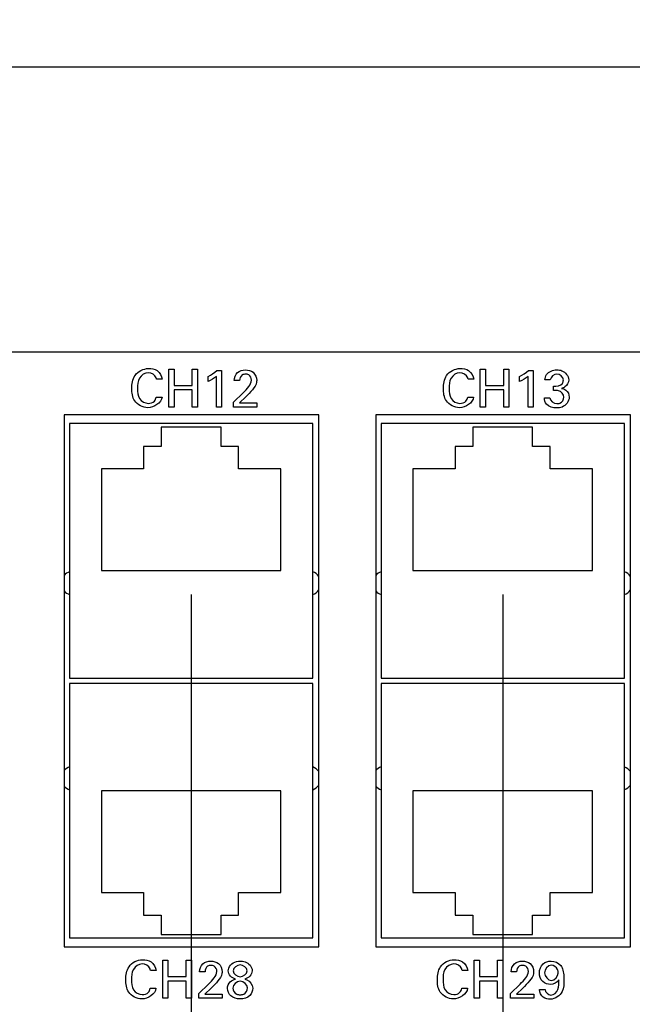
# Model space of a CAD drawing. Header units: inches. Extents: x 0 to 34, y 0 to 22.
# Tile 25 of 56: x 16.3 to 17.9, y 6.6 to 9.1. Entities that reach past the tile are written whole.
import ezdxf

# ---------------------------------------------------------------- set-up
doc = ezdxf.new("R2010")
doc.units = ezdxf.units.IN
doc.header["$LTSCALE"] = 1.87
doc.header["$MEASUREMENT"] = 0
doc.layers.get('0').update_dxf_attribs({"linetype": 'CONTINUOUS'})
doc.layers.add('02___PRT_ALL_AXES', color=7, linetype='CONTINUOUS')
doc.layers.add('DIMENSIONS', color=7, linetype='CONTINUOUS')
doc.styles.get("Standard").update_dxf_attribs({"font": 'txt', "width": 0.8})
doc.dimstyles.new('DIMSTYLE_1', dxfattribs={"dimtxt": 0.125, "dimasz": 0.18, "dimexe": 0.125, "dimexo": 0.0625, "dimgap": 0.0625, "dimtad": 0, "dimtih": 1, "dimtoh": 1, "dimdec": 3, "dimzin": 4, "dimdsep": 46, "dimtxsty": 'STANDARD', "dimblk": '_FILLED', "dimblk1": '_FILLED', "dimblk2": '_FILLED', "dimcen": 0.09, "dimadec": 0, "dimazin": 0, "dimtp": 0.001, "dimtm": 0.001, "dimtfac": 1, "dimtdec": 3, "dimtofl": 0, "dimtmove": 0, "dimatfit": 3, "dimldrblk": '_FILLED', "dimfxl": 1, "dimtolj": 1, "dimtzin": 4, "dimarcsym": 0})
doc.dimstyles.new('DIMSTYLE_2', dxfattribs={"dimtxt": 0.125, "dimasz": 0.18, "dimexe": 0.125, "dimexo": 0.0625, "dimgap": 0.03125, "dimtad": 0, "dimtih": 1, "dimtoh": 1, "dimdec": 3, "dimzin": 4, "dimdsep": 46, "dimtxsty": 'STANDARD', "dimblk": '_FILLED', "dimblk1": '_FILLED', "dimblk2": '_FILLED', "dimcen": 0.09, "dimadec": 0, "dimazin": 0, "dimtp": 0.001, "dimtm": 0.001, "dimtfac": 1, "dimtdec": 3, "dimtofl": 0, "dimtmove": 0, "dimatfit": 3, "dimldrblk": '_FILLED', "dimfxl": 1, "dimtolj": 1, "dimtzin": 4, "dimarcsym": 0})

# ---------------------------------------------------------------- blocks, each defined once
blk = doc.blocks.new('*D24')
at = {"layer": 'DIMENSIONS', "color": 2, "linetype": 'CONTINUOUS'}
blk.add_line((16.7743, 7.6298), (16.7743, 5.8498), dxfattribs=at)
at = {"layer": 'DIMENSIONS', "color": 2, "linetype": 'CONTINUOUS', "insert": (16.7118, 5.7873), "char_height": 0.125, "width": 1.825, "attachment_point": 3, "rotation": 90, "line_spacing_factor": 0.9}
blk.add_mtext('2X 13.669{\\Ftxt.shx;\\W1.000000;\\H0.125000; }[347.19]', dxfattribs=at)
blk = doc.blocks.new('_FILLED')
at = {"color": 0, "linetype": 'BYBLOCK'}
blk.add_solid([(0, 0), (-1, 0.174), (-1, -0.174)], dxfattribs=at)
blk = doc.blocks.new('*D25')
at = {"layer": 'DIMENSIONS', "color": 2, "linetype": 'CONTINUOUS'}
blk.add_line((17.5943, 7.6298), (17.5943, 5.8498), dxfattribs=at)
at = {"layer": 'DIMENSIONS', "color": 2, "linetype": 'CONTINUOUS', "insert": (17.5318, 5.7873), "char_height": 0.125, "width": 1.825, "attachment_point": 3, "rotation": 90, "line_spacing_factor": 0.9}
blk.add_mtext('2X 14.489{\\Ftxt.shx;\\W1.000000;\\H0.125000; }[368.02]', dxfattribs=at)
blk = doc.blocks.new('*D26')
at = {"layer": 'DIMENSIONS', "color": 2, "linetype": 'CONTINUOUS'}
blk.add_line((18.4163, 7.6298), (18.4163, 5.8498), dxfattribs=at)
at = {"layer": 'DIMENSIONS', "color": 2, "linetype": 'CONTINUOUS', "insert": (18.3538, 5.7873), "char_height": 0.125, "width": 1.725, "attachment_point": 3, "rotation": 90, "line_spacing_factor": 0.9}
blk.add_mtext('2X 15.311{\\Ftxt.shx;\\W1.000000;\\H0.125000; }[388.9]', dxfattribs=at)
blk = doc.blocks.new('*D27')
at = {"layer": 'DIMENSIONS', "color": 2, "linetype": 'CONTINUOUS'}
blk.add_line((19.2363, 7.6298), (19.2363, 5.8498), dxfattribs=at)
at = {"layer": 'DIMENSIONS', "color": 2, "linetype": 'CONTINUOUS', "insert": (19.1738, 5.7873), "char_height": 0.125, "width": 1.825, "attachment_point": 3, "rotation": 90, "line_spacing_factor": 0.9}
blk.add_mtext('2X 16.131{\\Ftxt.shx;\\W1.000000;\\H0.125000; }[409.73]', dxfattribs=at)
blk = doc.blocks.new('*D30')
at = {"layer": 'DIMENSIONS', "color": 2, "linetype": 'CONTINUOUS'}
blk.add_line((22.1053, 6.6623), (22.1053, 5.8498), dxfattribs=at)
at = {"layer": 'DIMENSIONS', "color": 2, "linetype": 'CONTINUOUS', "insert": (22.0428, 5.7873), "char_height": 0.125, "width": 1.425, "attachment_point": 3, "rotation": 90, "line_spacing_factor": 0.9}
blk.add_mtext('19.000{\\Ftxt.shx;\\W1.000000;\\H0.125000; }[482.6]', dxfattribs=at)
blk = doc.blocks.new('*D31')
at = {"layer": 'DIMENSIONS', "color": 2, "linetype": 'CONTINUOUS'}
for p, q in [((3.1053, 8.1423), (3.1053, 9.1423)), ((22.1053, 8.1423), (22.1053, 9.1423)), ((3.1053, 9.0173), (11.7303, 9.0173)), ((22.1053, 9.0173), (13.4803, 9.0173))]:
    blk.add_line(p, q, dxfattribs=at)
at = {"layer": 'DIMENSIONS', "color": 2, "linetype": 'CONTINUOUS', "xscale": 0.18, "yscale": 0.18, "zscale": 0.18, "rotation": 180}
blk.add_blockref('_FILLED', (3.1053, 9.0173), dxfattribs=at)
at = {"layer": 'DIMENSIONS', "color": 2, "linetype": 'CONTINUOUS', "xscale": 0.18, "yscale": 0.18, "zscale": 0.18}
blk.add_blockref('_FILLED', (22.1053, 9.0173), dxfattribs=at)
at = {"layer": 'DIMENSIONS', "color": 2, "linetype": 'CONTINUOUS', "insert": (12.6053, 9.0798), "char_height": 0.125, "width": 1.625, "attachment_point": 2, "line_spacing_factor": 0.9}
blk.add_mtext('(19.000{\\Ftxt.shx;\\W1.000000;\\H0.125000; }[482.6])', dxfattribs=at)

msp = doc.modelspace()

# ---------------------------------------------------------------- linework, layer by layer
at = {"color": 7, "linetype": 'CONTINUOUS'}
for p, q in [((21.9178, 8.2673), (3.2928, 8.2673)), ((17.1103, 8.1023), (16.4403, 8.1023)), ((16.4403, 8.1023), (16.4403, 6.7023)), ((17.1103, 6.7023), (17.1103, 8.1023)), ((17.9303, 8.1023), (17.2603, 8.1023)), ((17.2603, 8.1023), (17.2603, 6.7023)), ((17.9303, 6.7023), (17.9303, 8.1023)), ((17.0944, 8.0793), (16.4542, 8.0793)), ((16.4542, 8.0793), (16.4542, 7.4092)), ((16.853, 8.0702), (16.6956, 8.0702)), ((16.6956, 8.0702), (16.6956, 8.019)), ((16.853, 8.019), (16.853, 8.0702)), ((17.0944, 7.4092), (17.0944, 8.0793)), ((17.9144, 8.0793), (17.2742, 8.0793)), ((17.2742, 8.0793), (17.2742, 7.4092)), ((17.673, 8.0702), (17.5156, 8.0702)), ((17.5156, 8.0702), (17.5156, 8.019)), ((17.673, 8.019), (17.673, 8.0702)), ((17.9144, 7.4092), (17.9144, 8.0793)), ((16.6956, 8.019), (16.6493, 8.019)), ((16.6493, 8.019), (16.6493, 7.96)), ((16.8993, 8.019), (16.853, 8.019)), ((16.8993, 7.96), (16.8993, 8.019)), ((17.5156, 8.019), (17.4693, 8.019)), ((17.4693, 8.019), (17.4693, 7.96)), ((17.7193, 8.019), (17.673, 8.019)), ((17.7193, 7.96), (17.7193, 8.019)), ((16.6493, 7.96), (16.5381, 7.96)), ((16.5381, 7.96), (16.5381, 7.6923)), ((17.0105, 7.96), (16.8993, 7.96)), ((17.0105, 7.6923), (17.0105, 7.96)), ((17.4693, 7.96), (17.3581, 7.96)), ((17.3581, 7.96), (17.3581, 7.6923)), ((17.8305, 7.96), (17.7193, 7.96)), ((17.8305, 7.6923), (17.8305, 7.96)), ((16.5381, 7.6923), (17.0105, 7.6923)), ((17.3581, 7.6923), (17.8305, 7.6923)), ((16.4542, 7.4092), (17.0944, 7.4092)), ((17.0944, 7.3955), (16.4542, 7.3955)), ((16.4542, 7.3955), (16.4542, 6.7254)), ((17.0944, 6.7254), (17.0944, 7.3955)), ((17.2742, 7.4092), (17.9144, 7.4092)), ((17.9144, 7.3955), (17.2742, 7.3955)), ((17.2742, 7.3955), (17.2742, 6.7254)), ((17.9144, 6.7254), (17.9144, 7.3955)), ((17.0105, 7.1124), (16.5381, 7.1124)), ((16.5381, 7.1124), (16.5381, 6.8447)), ((17.0105, 6.8447), (17.0105, 7.1124)), ((17.8305, 7.1124), (17.3581, 7.1124)), ((17.3581, 7.1124), (17.3581, 6.8447)), ((17.8305, 6.8447), (17.8305, 7.1124)), ((16.5381, 6.8447), (16.6493, 6.8447)), ((16.6493, 6.8447), (16.6493, 6.7856)), ((16.8993, 6.8447), (17.0105, 6.8447)), ((16.8993, 6.7856), (16.8993, 6.8447)), ((17.3581, 6.8447), (17.4693, 6.8447)), ((17.4693, 6.8447), (17.4693, 6.7856)), ((17.7193, 6.8447), (17.8305, 6.8447)), ((17.7193, 6.7856), (17.7193, 6.8447)), ((16.6493, 6.7856), (16.6956, 6.7856)), ((16.6956, 6.7856), (16.6956, 6.7345)), ((16.853, 6.7856), (16.8993, 6.7856)), ((16.853, 6.7345), (16.853, 6.7856)), ((17.4693, 6.7856), (17.5156, 6.7856)), ((17.5156, 6.7856), (17.5156, 6.7345)), ((17.673, 6.7856), (17.7193, 6.7856)), ((17.673, 6.7345), (17.673, 6.7856)), ((16.4542, 6.7254), (17.0944, 6.7254)), ((16.6956, 6.7345), (16.853, 6.7345)), ((17.2742, 6.7254), (17.9144, 6.7254)), ((17.5156, 6.7345), (17.673, 6.7345)), ((16.4403, 6.7023), (17.1103, 6.7023)), ((17.2603, 6.7023), (17.9303, 6.7023))]:
    msp.add_line(p, q, dxfattribs=at)
at = {"color": 40, "linetype": 'CONTINUOUS'}
for p, q in [((16.7154, 8.2229), (16.7293, 8.2229)), ((16.7154, 8.1226), (16.7154, 8.2229)), ((16.7293, 8.2229), (16.7293, 8.1798)), ((16.7769, 8.2229), (16.7908, 8.2229)), ((16.7769, 8.1798), (16.7769, 8.2229)), ((16.7908, 8.2229), (16.7908, 8.1226)), ((16.8421, 8.2187), (16.8544, 8.2187)), ((16.8544, 8.2187), (16.8544, 8.1226)), ((17.5354, 8.2229), (17.5493, 8.2229)), ((17.5354, 8.1226), (17.5354, 8.2229)), ((17.5493, 8.2229), (17.5493, 8.1798)), ((17.5969, 8.2229), (17.6108, 8.2229)), ((17.5969, 8.1798), (17.5969, 8.2229)), ((17.6108, 8.2229), (17.6108, 8.1226)), ((17.6621, 8.2187), (17.6744, 8.2187)), ((17.6744, 8.2187), (17.6744, 8.1226)), ((16.698, 8.1958), (16.6832, 8.1958)), ((16.8188, 8.1897), (16.8188, 8.2036)), ((16.8411, 8.1226), (16.8411, 8.2036)), ((16.902, 8.1925), (16.8874, 8.1925)), ((17.518, 8.1958), (17.5032, 8.1958)), ((17.6388, 8.1897), (17.6388, 8.2036)), ((17.6611, 8.1226), (17.6611, 8.2036)), ((17.7195, 8.1943), (17.7054, 8.1943)), ((16.7293, 8.1798), (16.7769, 8.1798)), ((16.7769, 8.1679), (16.7293, 8.1679)), ((16.7293, 8.1679), (16.7293, 8.1226)), ((16.7769, 8.1226), (16.7769, 8.1679)), ((17.5493, 8.1798), (17.5969, 8.1798)), ((17.5969, 8.1679), (17.5493, 8.1679)), ((17.5493, 8.1679), (17.5493, 8.1226)), ((17.5969, 8.1226), (17.5969, 8.1679)), ((17.7282, 8.1664), (17.7282, 8.1776)), ((16.6825, 8.149), (16.6978, 8.149)), ((16.886, 8.1353), (16.9111, 8.16)), ((16.9182, 8.1496), (16.9014, 8.1336)), ((17.5025, 8.149), (17.5178, 8.149)), ((17.7039, 8.1473), (17.7186, 8.1473)), ((16.7293, 8.1226), (16.7154, 8.1226)), ((16.7908, 8.1226), (16.7769, 8.1226)), ((16.8544, 8.1226), (16.8411, 8.1226)), ((16.886, 8.1226), (16.886, 8.1353)), ((16.9471, 8.1226), (16.886, 8.1226)), ((16.9014, 8.1336), (16.9471, 8.1336)), ((16.9471, 8.1336), (16.9471, 8.1226)), ((17.5493, 8.1226), (17.5354, 8.1226)), ((17.6108, 8.1226), (17.5969, 8.1226)), ((17.6744, 8.1226), (17.6611, 8.1226)), ((16.6995, 6.6667), (16.7134, 6.6667)), ((16.6995, 6.5665), (16.6995, 6.6667)), ((16.7134, 6.6667), (16.7134, 6.6236)), ((16.761, 6.6667), (16.7749, 6.6667)), ((16.761, 6.6236), (16.761, 6.6667)), ((16.7749, 6.6667), (16.7749, 6.5665)), ((17.5195, 6.6667), (17.5334, 6.6667)), ((17.5195, 6.5665), (17.5195, 6.6667)), ((17.5334, 6.6667), (17.5334, 6.6236)), ((17.581, 6.6667), (17.5949, 6.6667)), ((17.581, 6.6236), (17.581, 6.6667)), ((17.5949, 6.6667), (17.5949, 6.5665)), ((16.6821, 6.6396), (16.6673, 6.6396)), ((16.8109, 6.6363), (16.7963, 6.6363)), ((17.5021, 6.6396), (17.4873, 6.6396)), ((17.6309, 6.6363), (17.6163, 6.6363)), ((16.7134, 6.6236), (16.761, 6.6236)), ((16.761, 6.6117), (16.7134, 6.6117)), ((16.7134, 6.6117), (16.7134, 6.5665)), ((16.761, 6.5665), (16.761, 6.6117)), ((17.5334, 6.6236), (17.581, 6.6236)), ((17.581, 6.6117), (17.5334, 6.6117)), ((17.5334, 6.6117), (17.5334, 6.5665)), ((17.581, 6.5665), (17.581, 6.6117)), ((16.6666, 6.5928), (16.6818, 6.5928)), ((16.7949, 6.5791), (16.8201, 6.6038)), ((16.8271, 6.5934), (16.8103, 6.5774)), ((17.4866, 6.5928), (17.5018, 6.5928)), ((17.6149, 6.5791), (17.6401, 6.6038)), ((17.6471, 6.5934), (17.6304, 6.5774)), ((17.6912, 6.5894), (17.7058, 6.5894)), ((16.7134, 6.5665), (16.6995, 6.5665)), ((16.7749, 6.5665), (16.761, 6.5665)), ((16.7949, 6.5665), (16.7949, 6.5791)), ((16.856, 6.5665), (16.7949, 6.5665)), ((16.8103, 6.5774), (16.856, 6.5774)), ((16.856, 6.5774), (16.856, 6.5665)), ((17.5334, 6.5665), (17.5195, 6.5665)), ((17.5949, 6.5665), (17.581, 6.5665)), ((17.6149, 6.5665), (17.6149, 6.5791)), ((17.676, 6.5665), (17.6149, 6.5665)), ((17.6304, 6.5774), (17.676, 6.5774)), ((17.676, 6.5774), (17.676, 6.5665))]:
    msp.add_line(p, q, dxfattribs=at)
for points, knots in [([(16.6182, 8.1716), (16.6182, 8.1834), (16.6218, 8.2104), (16.6488, 8.2242), (16.6621, 8.2242)], [0, 0, 0, 0, 0.469744, 1, 1, 1, 1]), ([(16.6621, 8.2242), (16.6699, 8.2242), (16.6875, 8.2215), (16.6973, 8.2046), (16.698, 8.1958)], [0, 0, 0, 0, 0.469026, 1, 1, 1, 1]), ([(16.9171, 8.2205), (16.9242, 8.2205), (16.9406, 8.2169), (16.9468, 8.2003), (16.9468, 8.1925)], [0, 0, 0, 0, 0.474268, 1, 1, 1, 1]), ([(17.4382, 8.1716), (17.4382, 8.1834), (17.4418, 8.2104), (17.4688, 8.2242), (17.4821, 8.2242)], [0, 0, 0, 0, 0.469782, 1, 1, 1, 1]), ([(17.4821, 8.2242), (17.4899, 8.2242), (17.5075, 8.2215), (17.5173, 8.2046), (17.518, 8.1958)], [0, 0, 0, 0, 0.469141, 1, 1, 1, 1]), ([(17.7054, 8.1943), (17.7056, 8.1992), (17.7092, 8.2147), (17.7267, 8.2205), (17.7365, 8.2205)], [0, 0, 0, 0, 0.333046, 1, 1, 1, 1]), ([(17.7365, 8.2205), (17.7412, 8.2205), (17.7558, 8.2193), (17.7679, 8.2044), (17.7679, 8.1945)], [0, 0, 0, 0, 0.31991, 1, 1, 1, 1]), ([(16.6615, 8.2131), (16.6524, 8.2131), (16.6337, 8.2004), (16.6331, 8.1809), (16.6331, 8.1718)], [0, 0, 0, 0, 0.499794, 1, 1, 1, 1]), ([(16.6832, 8.1958), (16.683, 8.1972), (16.6814, 8.2068), (16.6697, 8.2131), (16.6615, 8.2131)], [0, 0, 0, 0, 0.148068, 1, 1, 1, 1]), ([(16.9176, 8.2093), (16.9146, 8.2093), (16.9054, 8.2079), (16.902, 8.1978), (16.902, 8.1925)], [0, 0, 0, 0, 0.362907, 1, 1, 1, 1]), ([(16.9331, 8.1936), (16.9331, 8.1988), (16.929, 8.2081), (16.9204, 8.2093), (16.9176, 8.2093)], [0, 0, 0, 0, 0.650823, 1, 1, 1, 1]), ([(16.9468, 8.1925), (16.9468, 8.191), (16.9466, 8.182), (16.9406, 8.1743), (16.936, 8.1684)], [0, 0, 0, 0, 0.167787, 1, 1, 1, 1]), ([(17.4815, 8.2131), (17.4724, 8.2131), (17.4537, 8.2004), (17.4531, 8.1809), (17.4531, 8.1718)], [0, 0, 0, 0, 0.499803, 1, 1, 1, 1]), ([(17.5032, 8.1958), (17.503, 8.1972), (17.5014, 8.2068), (17.4897, 8.2131), (17.4815, 8.2131)], [0, 0, 0, 0, 0.14814, 1, 1, 1, 1]), ([(17.7282, 8.1776), (17.7362, 8.1769), (17.7509, 8.179), (17.7539, 8.191), (17.7539, 8.1943)], [0, 0, 0, 0, 0.714587, 1, 1, 1, 1]), ([(17.7679, 8.1945), (17.7679, 8.1875), (17.762, 8.1763), (17.752, 8.1726), (17.7487, 8.1719)], [0, 0, 0, 0, 0.679387, 1, 1, 1, 1]), ([(16.6603, 8.1211), (16.6474, 8.1211), (16.6213, 8.1345), (16.6182, 8.1605), (16.6182, 8.1716)], [0, 0, 0, 0, 0.53613, 1, 1, 1, 1]), ([(16.6331, 8.1718), (16.6331, 8.1627), (16.6339, 8.1433), (16.6527, 8.1325), (16.6614, 8.1325)], [0, 0, 0, 0, 0.512272, 1, 1, 1, 1]), ([(17.4803, 8.1211), (17.4674, 8.1211), (17.4413, 8.1345), (17.4382, 8.1605), (17.4382, 8.1716)], [0, 0, 0, 0, 0.536091, 1, 1, 1, 1]), ([(17.4531, 8.1718), (17.4531, 8.1627), (17.4539, 8.1433), (17.4727, 8.1325), (17.4814, 8.1325)], [0, 0, 0, 0, 0.512277, 1, 1, 1, 1]), ([(17.7487, 8.1719), (17.7529, 8.1713), (17.7642, 8.1677), (17.7693, 8.1555), (17.7693, 8.1486)], [0, 0, 0, 0, 0.381876, 1, 1, 1, 1]), ([(17.7693, 8.1486), (17.7693, 8.138), (17.7566, 8.122), (17.7409, 8.1203), (17.736, 8.1203)], [0, 0, 0, 0, 0.681935, 1, 1, 1, 1]), ([(17.7363, 8.1317), (17.7392, 8.1317), (17.7486, 8.1325), (17.7554, 8.1425), (17.7554, 8.1487)], [0, 0, 0, 0, 0.318752, 1, 1, 1, 1]), ([(16.6023, 6.6155), (16.6023, 6.6272), (16.6059, 6.6542), (16.6329, 6.6681), (16.6462, 6.6681)], [0, 0, 0, 0, 0.469778, 1, 1, 1, 1]), ([(16.6462, 6.6681), (16.6539, 6.6681), (16.6716, 6.6653), (16.6814, 6.6484), (16.6821, 6.6396)], [0, 0, 0, 0, 0.469134, 1, 1, 1, 1]), ([(16.826, 6.6643), (16.8331, 6.6643), (16.8495, 6.6607), (16.8557, 6.6442), (16.8557, 6.6363)], [0, 0, 0, 0, 0.474256, 1, 1, 1, 1]), ([(16.8719, 6.6385), (16.8719, 6.6411), (16.8741, 6.6556), (16.8913, 6.6647), (16.903, 6.6647)], [0, 0, 0, 0, 0.182731, 1, 1, 1, 1]), ([(16.903, 6.6647), (16.9075, 6.6647), (16.9222, 6.6638), (16.9349, 6.6491), (16.9349, 6.6391)], [0, 0, 0, 0, 0.312922, 1, 1, 1, 1]), ([(17.4223, 6.6155), (17.4223, 6.6272), (17.4259, 6.6542), (17.4529, 6.6681), (17.4662, 6.6681)], [0, 0, 0, 0, 0.469744, 1, 1, 1, 1]), ([(17.4662, 6.6681), (17.4739, 6.6681), (17.4916, 6.6653), (17.5014, 6.6484), (17.5021, 6.6396)], [0, 0, 0, 0, 0.469024, 1, 1, 1, 1]), ([(17.646, 6.6643), (17.6531, 6.6643), (17.6695, 6.6607), (17.6757, 6.6442), (17.6757, 6.6363)], [0, 0, 0, 0, 0.474269, 1, 1, 1, 1]), ([(17.6909, 6.6334), (17.6909, 6.6419), (17.697, 6.6596), (17.7143, 6.6643), (17.7217, 6.6643)], [0, 0, 0, 0, 0.535395, 1, 1, 1, 1]), ([(17.7217, 6.6643), (17.731, 6.6643), (17.746, 6.6579), (17.7515, 6.645), (17.7527, 6.6407)], [0, 0, 0, 0, 0.678191, 1, 1, 1, 1]), ([(16.6456, 6.657), (16.6365, 6.657), (16.6178, 6.6442), (16.6172, 6.6247), (16.6172, 6.6156)], [0, 0, 0, 0, 0.499793, 1, 1, 1, 1]), ([(16.6673, 6.6396), (16.667, 6.641), (16.6655, 6.6506), (16.6538, 6.657), (16.6456, 6.657)], [0, 0, 0, 0, 0.148135, 1, 1, 1, 1]), ([(16.8266, 6.6531), (16.8235, 6.6531), (16.8144, 6.6517), (16.8109, 6.6417), (16.8109, 6.6363)], [0, 0, 0, 0, 0.362926, 1, 1, 1, 1]), ([(16.842, 6.6374), (16.842, 6.6426), (16.8379, 6.6519), (16.8294, 6.6531), (16.8266, 6.6531)], [0, 0, 0, 0, 0.650806, 1, 1, 1, 1]), ([(16.8557, 6.6363), (16.8557, 6.6348), (16.8556, 6.6258), (16.8495, 6.6181), (16.8449, 6.6123)], [0, 0, 0, 0, 0.167809, 1, 1, 1, 1]), ([(17.4656, 6.657), (17.4565, 6.657), (17.4378, 6.6442), (17.4372, 6.6247), (17.4372, 6.6156)], [0, 0, 0, 0, 0.499802, 1, 1, 1, 1]), ([(17.4873, 6.6396), (17.487, 6.641), (17.4855, 6.6506), (17.4738, 6.657), (17.4656, 6.657)], [0, 0, 0, 0, 0.148077, 1, 1, 1, 1]), ([(17.6466, 6.6531), (17.6435, 6.6531), (17.6344, 6.6517), (17.6309, 6.6417), (17.6309, 6.6363)], [0, 0, 0, 0, 0.362893, 1, 1, 1, 1]), ([(17.662, 6.6374), (17.662, 6.6426), (17.6579, 6.6519), (17.6494, 6.6531), (17.6466, 6.6531)], [0, 0, 0, 0, 0.650806, 1, 1, 1, 1]), ([(17.6757, 6.6363), (17.6757, 6.6348), (17.6756, 6.6258), (17.6695, 6.6181), (17.6649, 6.6123)], [0, 0, 0, 0, 0.167801, 1, 1, 1, 1]), ([(17.7402, 6.6331), (17.7402, 6.6362), (17.7392, 6.6463), (17.7286, 6.6539), (17.7217, 6.6539)], [0, 0, 0, 0, 0.310074, 1, 1, 1, 1]), ([(17.7527, 6.6407), (17.7543, 6.6352), (17.7553, 6.6265), (17.7555, 6.6178), (17.7555, 6.6149)], [0, 0, 0, 0, 0.664764, 1, 1, 1, 1]), ([(16.6444, 6.5649), (16.6315, 6.5649), (16.6054, 6.5783), (16.6023, 6.6043), (16.6023, 6.6155)], [0, 0, 0, 0, 0.536091, 1, 1, 1, 1]), ([(16.6172, 6.6156), (16.6172, 6.6065), (16.618, 6.5871), (16.6368, 6.5763), (16.6455, 6.5763)], [0, 0, 0, 0, 0.512271, 1, 1, 1, 1]), ([(16.9153, 6.6173), (16.9173, 6.6167), (16.9279, 6.6139), (16.9363, 6.602), (16.9363, 6.593)], [0, 0, 0, 0, 0.179869, 1, 1, 1, 1]), ([(17.4644, 6.5649), (17.4515, 6.5649), (17.4254, 6.5783), (17.4223, 6.6043), (17.4223, 6.6155)], [0, 0, 0, 0, 0.536125, 1, 1, 1, 1]), ([(17.4372, 6.6156), (17.4372, 6.6065), (17.438, 6.5871), (17.4568, 6.5763), (17.4655, 6.5763)], [0, 0, 0, 0, 0.512276, 1, 1, 1, 1]), ([(17.7202, 6.603), (17.7129, 6.603), (17.6964, 6.6084), (17.6909, 6.6252), (17.6909, 6.6334)], [0, 0, 0, 0, 0.471052, 1, 1, 1, 1]), ([(17.7555, 6.6149), (17.7555, 6.6046), (17.7562, 6.5806), (17.7323, 6.5642), (17.7201, 6.5642)], [0, 0, 0, 0, 0.456715, 1, 1, 1, 1]), ([(17.7212, 6.5752), (17.729, 6.5752), (17.7443, 6.5896), (17.7421, 6.6065), (17.7417, 6.615)], [0, 0, 0, 0, 0.476617, 1, 1, 1, 1]), ([(16.884, 6.5934), (16.884, 6.5871), (16.8905, 6.5769), (16.9002, 6.5758), (16.9033, 6.5758)], [0, 0, 0, 0, 0.672979, 1, 1, 1, 1]), ([(16.9033, 6.5758), (16.9065, 6.5758), (16.9164, 6.5768), (16.9224, 6.5875), (16.9224, 6.5938)], [0, 0, 0, 0, 0.338327, 1, 1, 1, 1]), ([(16.9363, 6.593), (16.9363, 6.5861), (16.93, 6.5693), (16.9123, 6.5648), (16.9033, 6.5648)], [0, 0, 0, 0, 0.430849, 1, 1, 1, 1]), ([(17.7201, 6.5642), (17.7135, 6.5642), (17.6981, 6.5666), (17.6914, 6.5819), (17.6912, 6.5894)], [0, 0, 0, 0, 0.470096, 1, 1, 1, 1])]:
    msp.add_open_spline(points, degree=3, knots=knots, dxfattribs=at)
for points in [[(16.8188, 8.2036), (16.827, 8.2079), (16.835, 8.2127), (16.8421, 8.2187)], [(16.8963, 8.2136), (16.9018, 8.2183), (16.9098, 8.2205), (16.9171, 8.2205)], [(17.6388, 8.2036), (17.647, 8.2079), (17.655, 8.2127), (17.6621, 8.2187)], [(16.8411, 8.2036), (16.8344, 8.1979), (16.8267, 8.1934), (16.8188, 8.1897)], [(16.8874, 8.1925), (16.8876, 8.2001), (16.8905, 8.2086), (16.8963, 8.2136)], [(16.926, 8.1765), (16.9296, 8.1815), (16.9331, 8.1874), (16.9331, 8.1936)], [(17.6611, 8.2036), (17.6544, 8.1979), (17.6467, 8.1934), (17.6388, 8.1897)], [(17.7369, 8.2094), (17.7292, 8.2094), (17.7203, 8.2019), (17.7195, 8.1943)], [(17.7539, 8.1943), (17.7539, 8.2018), (17.7445, 8.2094), (17.7369, 8.2094)], [(16.9111, 8.16), (16.9164, 8.1651), (16.9216, 8.1705), (16.926, 8.1765)], [(16.936, 8.1684), (16.9306, 8.1617), (16.9243, 8.1557), (16.9182, 8.1496)], [(17.7415, 8.1657), (17.7372, 8.1665), (17.7326, 8.1665), (17.7282, 8.1664)], [(17.7554, 8.1487), (17.7554, 8.156), (17.7487, 8.1641), (17.7415, 8.1657)], [(16.6978, 8.149), (16.6961, 8.1335), (16.6759, 8.1211), (16.6603, 8.1211)], [(16.6614, 8.1325), (16.6672, 8.1325), (16.6736, 8.1343), (16.6776, 8.1385)], [(16.6776, 8.1385), (16.6803, 8.1413), (16.6818, 8.1452), (16.6825, 8.149)], [(17.5178, 8.149), (17.5161, 8.1335), (17.4959, 8.1211), (17.4803, 8.1211)], [(17.4814, 8.1325), (17.4872, 8.1325), (17.4936, 8.1343), (17.4976, 8.1385)], [(17.4976, 8.1385), (17.5003, 8.1413), (17.5018, 8.1452), (17.5025, 8.149)], [(17.7096, 8.1303), (17.7056, 8.1348), (17.7041, 8.1413), (17.7039, 8.1473)], [(17.7186, 8.1473), (17.7185, 8.1395), (17.7284, 8.1317), (17.7363, 8.1317)], [(17.736, 8.1203), (17.7266, 8.1203), (17.7157, 8.1232), (17.7096, 8.1303)], [(16.8052, 6.6574), (16.8108, 6.6621), (16.8187, 6.6643), (16.826, 6.6643)], [(17.6252, 6.6574), (17.6308, 6.6621), (17.6387, 6.6643), (17.646, 6.6643)], [(16.7963, 6.6363), (16.7966, 6.6439), (16.7994, 6.6524), (16.8052, 6.6574)], [(16.8349, 6.6203), (16.8385, 6.6253), (16.842, 6.6312), (16.842, 6.6374)], [(16.8912, 6.6171), (16.8818, 6.6192), (16.8719, 6.6289), (16.8719, 6.6385)], [(16.9035, 6.6545), (16.8955, 6.6545), (16.8853, 6.6468), (16.8853, 6.6388)], [(16.8853, 6.6388), (16.8853, 6.6309), (16.8952, 6.6232), (16.9031, 6.6232)], [(16.9031, 6.6232), (16.9112, 6.6232), (16.9216, 6.6307), (16.9216, 6.6388)], [(16.9216, 6.6388), (16.9216, 6.6467), (16.9115, 6.6545), (16.9035, 6.6545)], [(16.9349, 6.6391), (16.9349, 6.6293), (16.9249, 6.619), (16.9153, 6.6173)], [(17.6163, 6.6363), (17.6166, 6.6439), (17.6194, 6.6524), (17.6252, 6.6574)], [(17.6549, 6.6203), (17.6585, 6.6253), (17.662, 6.6312), (17.662, 6.6374)], [(17.7217, 6.6539), (17.7128, 6.6539), (17.7045, 6.6422), (17.7045, 6.6332)], [(16.8201, 6.6038), (16.8254, 6.609), (16.8305, 6.6144), (16.8349, 6.6203)], [(16.8449, 6.6123), (16.8395, 6.6055), (16.8333, 6.5995), (16.8271, 6.5934)], [(16.8699, 6.5921), (16.8699, 6.5985), (16.8727, 6.6054), (16.8773, 6.6098)], [(16.8773, 6.6098), (16.881, 6.6135), (16.8862, 6.6155), (16.8912, 6.6171)], [(16.9035, 6.6114), (16.8947, 6.6114), (16.884, 6.6023), (16.884, 6.5934)], [(16.9224, 6.5938), (16.9224, 6.6024), (16.9121, 6.6114), (16.9035, 6.6114)], [(17.6401, 6.6038), (17.6454, 6.609), (17.6505, 6.6144), (17.6549, 6.6203)], [(17.6649, 6.6123), (17.6595, 6.6055), (17.6533, 6.5995), (17.6471, 6.5934)], [(17.7045, 6.6332), (17.7045, 6.6243), (17.7138, 6.6135), (17.7227, 6.6135)], [(17.7417, 6.615), (17.7379, 6.6078), (17.7284, 6.603), (17.7202, 6.603)], [(17.7227, 6.6135), (17.7314, 6.6135), (17.7402, 6.6243), (17.7402, 6.6331)], [(16.6818, 6.5928), (16.6802, 6.5773), (16.6599, 6.5649), (16.6444, 6.5649)], [(16.6617, 6.5823), (16.6643, 6.5851), (16.6659, 6.589), (16.6666, 6.5928)], [(16.8784, 6.5728), (16.8732, 6.5776), (16.8699, 6.5851), (16.8699, 6.5921)], [(17.5018, 6.5928), (17.5002, 6.5773), (17.4799, 6.5649), (17.4644, 6.5649)], [(17.4817, 6.5823), (17.4844, 6.5851), (17.4859, 6.589), (17.4866, 6.5928)], [(17.7058, 6.5894), (17.7058, 6.5824), (17.7142, 6.5752), (17.7212, 6.5752)], [(16.6455, 6.5763), (16.6512, 6.5763), (16.6577, 6.5781), (16.6617, 6.5823)], [(16.9033, 6.5648), (16.8945, 6.5648), (16.8848, 6.567), (16.8784, 6.5728)], [(17.4655, 6.5763), (17.4712, 6.5763), (17.4777, 6.5781), (17.4817, 6.5823)]]:
    msp.add_open_spline(points, degree=3, dxfattribs=at)
at = {"layer": '02___PRT_ALL_AXES', "color": 7, "linetype": 'CONTINUOUS'}
for centre, start, end in [((16.4643, 7.6592), 108.5873, 139.8549), ((17.0843, 7.6592), 33.8755, 71.4127), ((17.2843, 7.6592), 108.5873, 139.8549), ((17.9043, 7.6592), 33.8755, 71.4127), ((16.4643, 7.6592), 220.1451, 251.4127), ((17.0843, 7.6592), 288.5873, 326.1245), ((17.2843, 7.6592), 220.1451, 251.4127), ((17.9043, 7.6592), 288.5873, 326.1245), ((16.4643, 7.1455), 108.5873, 139.8549), ((17.0843, 7.1455), 33.8755, 71.4127), ((17.2843, 7.1455), 108.5873, 139.8549), ((17.9043, 7.1455), 33.8755, 71.4127), ((17.0843, 7.1455), 288.5873, 326.1245), ((17.9043, 7.1455), 288.5873, 326.1245), ((16.4643, 7.1455), 220.1451, 251.4127), ((17.2843, 7.1455), 220.1451, 251.4127)]:
    msp.add_arc(centre, 0.0315, start, end, dxfattribs=at)

# ---------------------------------------------------------------- dimensions: what is measured, and where the dimension line sits
at = {"layer": 'DIMENSIONS', "color": 2, "linetype": 'CONTINUOUS'}
dim = msp.add_linear_dim(base=(22.1053, 9.0173), p1=(3.1053, 8.0798), p2=(22.1053, 8.0798), text='(<>)', dimstyle='DIMSTYLE_1', dxfattribs=at)
dim.commit()
dim.dimension.update_dxf_attribs({"geometry": '*D31', "text_midpoint": (12.6053, 9.0173), "dimtype": 160})
for feature_location, picture, middle in [((16.7743, 7.6298), '*D24', (16.7743, 4.8748)), ((17.5943, 7.6298), '*D25', (17.5943, 4.8748)), ((18.4163, 7.6298), '*D26', (18.4163, 4.9248)), ((19.2363, 7.6298), '*D27', (19.2363, 4.8748))]:
    dim = msp.add_ordinate_dim(feature_location=feature_location, offset=(0, -1.7799), dtype=1, origin=(3.1053, 7.6923), text='2X <>', dimstyle='DIMSTYLE_2', dxfattribs=at)
    dim.commit()
    dim.dimension.update_dxf_attribs({"geometry": picture, "text_midpoint": middle})
dim = msp.add_ordinate_dim(feature_location=(22.1053, 6.6623), offset=(0, -0.8125), dtype=1, origin=(3.1053, 6.7248), dimstyle='DIMSTYLE_2', dxfattribs=at)
dim.commit()
dim.dimension.update_dxf_attribs({"geometry": '*D30', "text_midpoint": (22.1053, 5.0748)})

doc.saveas('drawing.dxf')
